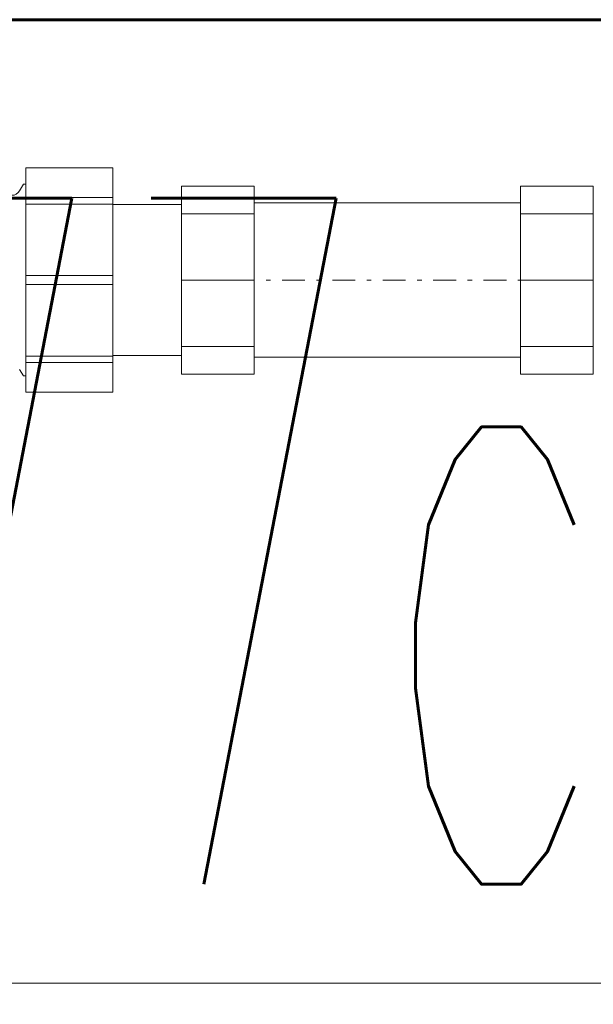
# Model space of a CAD drawing. Header units: millimetres. Extents: x -4784 to -1089, y 53657 to 55321.
# Tile 22 of 32: x -2379 to -2367, y 54269 to 54291. Entities that reach past the tile are written whole.
import ezdxf

# ---------------------------------------------------------------- set-up
doc = ezdxf.new("R2010")
doc.units = ezdxf.units.MM
for name, pattern in [('ACAD_ISO08W100', [36, 24, -3, 6, -3]), ('DASHDOTX2', [2, 1, -0.5, 0, -0.5]), ('GCAD_ISO03W100', [30, 12, -18])]:
    doc.linetypes.add(name, pattern=pattern)
for name, color, linetype, lineweight in [('-- CO_rury', 11, 'Continuous', 9), ('0.CIENKA', 7, 'Continuous', 5), ('0.GRUBA', 7, 'Continuous', 60), ('0.OPISY', 7, 'Continuous', 13), ('0.PRZERYWANA', 7, 'GCAD_ISO03W100', 5)]:
    doc.layers.add(name, color=color, linetype=linetype, lineweight=lineweight)
doc.layers.add('-- WODA', color=5, linetype='Continuous')
doc.styles.add('SIMPLEX', font='simplex.shx', dxfattribs={"width": 0.45, "height": 8})

# ---------------------------------------------------------------- blocks, each defined once
blk = doc.blocks.new('-- REDUKTOR SYR 315 DN 25_rz')
at = {"color": 50, "linetype": 'Continuous', "lineweight": 0, "extrusion": (-1.22465e-16, -1, -1.83697e-16)}
for p, q in [((9.966, 1.95), (10.05, 2.095)), ((10.05, 2.095), (10.1, 2.095)), ((12, 1.802), (10.1, 1.802)), ((10.1, 1.802), (12, 1.802)), ((10.1, 1.66), (12, 1.66)), ((12, 1.66), (10.1, 1.66)), ((12, 1.65), (13.5, 1.65)), ((12, 0.1), (10.1, 0.1)), ((10.1, 0.1), (12, 0.1)), ((10.1, -0.1), (12, -0.1)), ((12, -0.1), (10.1, -0.1)), ((12, -1.66), (10.1, -1.66)), ((10.1, -1.66), (12, -1.66)), ((12, -1.65), (13.5, -1.65)), ((10.1, -1.802), (12, -1.802)), ((12, -1.802), (10.1, -1.802)), ((10.05, -2.095), (9.966, -1.95)), ((10.05, -2.095), (10.1, -2.095))]:
    blk.add_line(p, q, dxfattribs=at)
at = {"color": 50, "linetype": 'Continuous', "lineweight": 0}
blk.add_line((13.5, 1.65), (13.5, -1.65), dxfattribs=at)
at = {"color": 11, "linetype": 'Continuous', "lineweight": 0}
blk.add_lwpolyline([(10.1, -2.45), (12, -2.45), (12, 2.45), (10.1, 2.45)], close=True, dxfattribs=at)
at = {"color": 50, "linetype": 'Continuous', "lineweight": 0, "extrusion": (0, 1.83697e-16, -1)}
blk.add_arc((-9.793, 2.05), 0.2, 210, 270, dxfattribs=at)
blk = doc.blocks.new('*U542')
blk.add_blockref('-- REDUKTOR SYR 315 DN 25_rz', (2.9, -52.137))
blk = doc.blocks.new('F 1 2662 03_DN25_HERZ_z_góry')
for p, q in [((74.1, 16.89), (15.9, 16.89)), ((15.9, -16.81), (74.1, -16.81))]:
    blk.add_line(p, q)
at = {"color": 50, "linetype": 'Continuous', "lineweight": 0}
for p, q in [((0, 14.5), (15.9, 14.5)), ((90, 14.5), (74.1, 14.5)), ((15.9, 0), (0, 0)), ((74.1, 0), (90, 0)), ((0, -14.48), (15.9, -14.48)), ((90, -14.48), (74.1, -14.48))]:
    blk.add_line(p, q, dxfattribs=at)
at = {"color": 50, "linetype": 'DASHDOTX2', "ltscale": 5}
blk.add_line((0, 0), (90, 0), dxfattribs=at)
at = {"color": 11, "linetype": 'Continuous', "lineweight": 0}
for points in [[(0, -20.5), (15.9, -20.5), (15.9, 20.5), (0, 20.5)], [(90, -20.5), (74.1, -20.5), (74.1, 20.5), (90, 20.5)]]:
    blk.add_lwpolyline(points, close=True, dxfattribs=at)
blk = doc.blocks.new('*U550')
blk.add_blockref('F 1 2662 03_DN25_HERZ_z_góry', (0, -0.02))
blk = doc.blocks.new('zw$C48D')
at = {"layer": '-- CO_rury', "linetype": 'ACAD_ISO08W100', "ltscale": 20}
blk.add_blockref('*U542', (-318.161, 46.452), dxfattribs=at)
at = {"layer": '-- CO_rury', "linetype": 'ACAD_ISO08W100', "ltscale": 20, "xscale": 0.1, "yscale": 0.1, "zscale": 0.1}
blk.add_blockref('*U550', (-301.761, -5.685), dxfattribs=at)

msp = doc.modelspace()

# ---------------------------------------------------------------- linework, layer by layer
at = {"layer": '0.CIENKA', "transparency": 16777216}
msp.add_lwpolyline([(-2488.164, 54290.816), (-2488.164, 54269.816), (-2095.064, 54269.785), (-2095.064, 54269.785), (-2095.064, 54014.785), (-2074.064, 54014.785)], dxfattribs=at)
at = {"layer": '0.GRUBA', "transparency": 16777216}
msp.add_lwpolyline([(-2074.064, 54208.844), (-2074.064, 54290.844), (-2488.164, 54290.844)], dxfattribs=at)
at = {"layer": '0.PRZERYWANA', "transparency": 16777216}
msp.add_arc((-2282.016, 54653.608), 418.141, 240.46139, 299.82316, dxfattribs=at)

# ---------------------------------------------------------------- texts
at = {"layer": '0.OPISY', "ltscale": 2, "transparency": 16777216, "insert": (-2419.523, 54286.944), "char_height": 14.976, "width": 89.64071, "attachment_point": 1, "style": 'SIMPLEX'}
msp.add_mtext('\\pxql;Hmur= 77cm', dxfattribs=at)

# ---------------------------------------------------------------- next in the draw order: block references
at = {"layer": '-- WODA'}
msp.add_blockref('zw$C48D', (-2074.064, 54290.844), dxfattribs=at)

doc.saveas('drawing.dxf')
